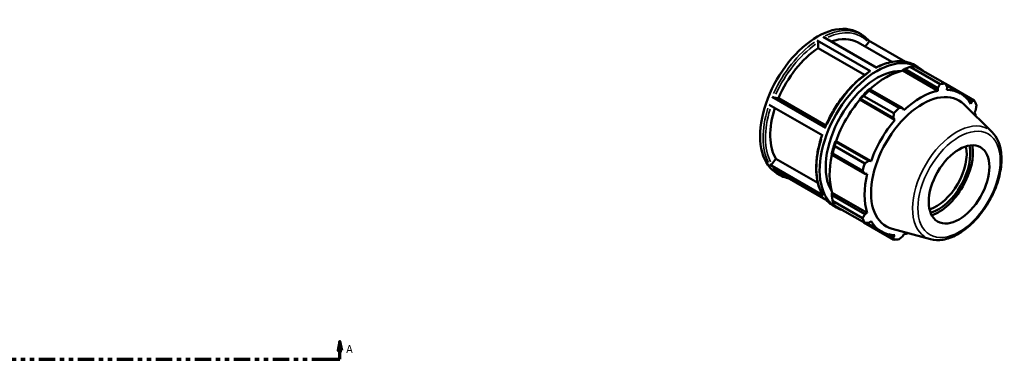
# Model space of a CAD drawing. Header units: inches. Extents: x 0.1 to 43.6, y -9.8 to 32.3.
# Tile 6 of 6: x 21.8 to 43.6, y 24.8 to 32.3. Entities that reach past the tile are written whole.
import ezdxf

# ---------------------------------------------------------------- set-up
doc = ezdxf.new("R2010")
doc.units = ezdxf.units.IN
doc.header["$MEASUREMENT"] = 0
doc.linetypes.add('DOUBLE_DASH_CHAIN', pattern=[1.2403, 0.6614, -0.0827, 0.1654, -0.0827, 0.1654, -0.0827])
for name, color, linetype, lineweight in [('Section Line (ANSI)', 7, 'DOUBLE_DASH_CHAIN', 70), ('Visible (ANSI)', 7, 'Continuous', 50), ('Visible Narrow (ANSI)', 7, 'Continuous', 35)]:
    doc.layers.add(name, color=color, linetype=linetype, lineweight=lineweight)
doc.styles.add('Label Text (ANSI)', font='tahoma.ttf')

# ---------------------------------------------------------------- blocks, each defined once
blk = doc.blocks.new('2dTransSection0')
at = {"layer": 'Section Line (ANSI)', "linetype": 'Continuous'}
for p, q in [((13.658, 25.204), (13.618, 25.007)), ((13.658, 25.007), (13.658, 25.204)), ((13.697, 25.007), (13.658, 25.204)), ((28.924, 25.204), (28.885, 25.007)), ((28.924, 25.007), (28.924, 25.204)), ((28.964, 25.007), (28.924, 25.204)), ((13.618, 25.007), (13.697, 25.007)), ((13.658, 24.81), (13.658, 25.007)), ((13.658, 24.81), (14.017, 24.81)), ((28.566, 24.81), (28.924, 24.81)), ((28.885, 25.007), (28.964, 25.007)), ((28.924, 24.81), (28.924, 25.007))]:
    blk.add_line(p, q, dxfattribs=at)
at = {"layer": 'Section Line (ANSI)', "linetype": 'DOUBLE_DASH_CHAIN', "ltscale": 0.546338}
blk.add_line((13.658, 24.81), (28.924, 24.81), dxfattribs=at)
at = {"layer": 'Section Line (ANSI)', "linetype": 'Continuous', "flags": 128}
for points in [[(13.697, 25.007), (13.658, 25.204), (13.618, 25.007), (13.697, 25.007)], [(28.964, 25.007), (28.924, 25.204), (28.885, 25.007), (28.964, 25.007)]]:
    blk.add_lwpolyline(points, dxfattribs=at)
at = {"layer": 'Section Line (ANSI)'}
for points in [[(13.697, 25.007), (13.658, 25.204), (13.618, 25.007), (13.697, 25.007)], [(28.964, 25.007), (28.924, 25.204), (28.885, 25.007), (28.964, 25.007)]]:
    blk.add_solid(points, dxfattribs=at)
at = {"layer": 'Section Line (ANSI)', "char_height": 0.18, "attachment_point": 7, "style": 'Label Text (ANSI)'}
for insert in [(13.368, 24.948), (29.061, 24.948)]:
    blk.add_mtext('A', dxfattribs=dict(at, insert=insert))

msp = doc.modelspace()

# ---------------------------------------------------------------- linework, layer by layer
at = {"layer": 'Visible (ANSI)'}
for p, q in [((40.369, 32.033), (40.435, 31.995)), ((40.646, 31.178), (39.461, 31.86)), ((39.488, 31.69), (39.488, 31.814)), ((39.595, 31.938), (40.78, 31.256)), ((40.367, 31.816), (41.115, 31.385)), ((40.528, 31.723), (40.601, 31.815)), ((41.416, 31.388), (40.601, 31.857)), ((40.513, 31.1), (39.488, 31.69)), ((41.357, 31.193), (41.361, 31.21)), ((41.357, 31.193), (42.13, 30.748)), ((41.361, 31.21), (41.396, 31.229)), ((41.396, 31.229), (42.129, 30.807)), ((42.178, 30.894), (41.516, 31.276)), ((41.619, 31.313), (41.685, 31.275)), ((41.632, 31.287), (42.295, 30.906)), ((42.935, 30.534), (42.297, 30.901)), ((40.624, 30.785), (40.605, 30.775)), ((40.611, 30.755), (41.273, 30.373)), ((41.357, 30.362), (40.624, 30.785)), ((42.129, 30.807), (42.13, 30.748)), ((42.314, 30.87), (42.633, 30.685)), ((42.33, 30.767), (42.336, 30.827)), ((38.468, 30.613), (39.653, 29.931)), ((38.518, 30.595), (38.611, 30.587)), ((38.611, 30.587), (39.658, 29.983)), ((40.403, 30.562), (40.417, 30.567)), ((40.409, 30.552), (40.403, 30.562)), ((40.409, 30.552), (41.182, 30.106)), ((40.417, 30.567), (41.151, 30.144)), ((41.157, 30.25), (40.494, 30.631)), ((42.777, 30.57), (42.881, 30.51)), ((42.881, 30.51), (42.859, 30.461)), ((39.587, 29.758), (38.402, 30.44)), ((41.382, 30.317), (41.357, 30.362)), ((43.33, 29.829), (42.705, 30.449)), ((42.942, 30.277), (42.967, 30.32)), ((41.151, 30.144), (41.182, 30.106)), ((39.872, 29.622), (39.869, 29.636)), ((39.869, 29.636), (39.881, 29.636)), ((40.605, 29.199), (39.872, 29.622)), ((39.881, 29.636), (40.654, 29.191)), ((39.854, 29.523), (40.517, 29.142)), ((38.462, 29.127), (38.554, 29.242)), ((38.554, 29.242), (39.479, 28.71)), ((39.785, 29.354), (39.786, 29.333)), ((39.786, 29.333), (40.52, 28.911)), ((40.468, 28.979), (39.806, 29.36)), ((40.654, 29.191), (40.605, 29.199)), ((38.412, 29.114), (39.596, 28.432)), ((39.664, 28.337), (38.48, 29.02)), ((38.577, 28.921), (38.642, 28.883)), ((40.52, 28.911), (40.571, 28.912)), ((39.785, 28.481), (39.798, 28.493)), ((39.798, 28.493), (40.571, 28.048)), ((39.786, 28.441), (39.785, 28.481)), ((40.52, 28.019), (39.786, 28.441)), ((39.806, 28.314), (40.468, 27.932)), ((39.827, 28.201), (39.893, 28.163)), ((40.517, 27.825), (39.854, 28.207)), ((40.571, 28.048), (40.52, 28.019)), ((40.605, 27.829), (40.654, 27.864)), ((40.494, 27.835), (41.157, 27.454)), ((40.553, 27.827), (40.879, 27.639)), ((41.969, 27.466), (41.12, 27.696)), ((41.151, 27.513), (41.044, 27.574)), ((41.182, 27.557), (41.151, 27.513)), ((41.357, 27.533), (41.382, 27.576))]:
    msp.add_line(p, q, dxfattribs=at)
for centre, major_axis, start_param, end_param in [((39.473, 30.477), (0.896, 1.556), 0, 3.141593), ((39.565, 30.424), (0.802, 1.392), 0, 0.59861), ((39.565, 30.424), (-0.802, -1.392), 3.993049, 4.922527), ((40.789, 29.719), (0.896, 1.556), 6.149956, 9.568011), ((40.789, 29.719), (0.802, 1.392), 0.291293, 2.8503), ((40.983, 29.607), (0.877, 1.523), 0.478032, 1.071949), ((41.063, 29.561), (0.943, 1.638), 0.343502, 0.438029), ((41.726, 29.18), (0.943, 1.638), 0.343502, 0.438029), ((40.983, 29.607), (-0.887, -1.54), 4.23049, 4.405023), ((41.063, 29.561), (0.943, 1.638), 1.1289, 1.223427), ((41.791, 29.142), (0.802, 1.392), 6.13202, 9.575944), ((41.756, 29.162), (-0.877, -1.523), 3.619624, 4.23049), ((41.756, 29.162), (0.877, 1.523), 5.975819, 6.586684), ((40.983, 29.607), (0.877, 1.523), 1.26343, 1.874295), ((41.726, 29.18), (0.943, 1.638), 5.841289, 5.935816), ((39.565, 30.424), (-0.802, -1.392), 5.072425, 5.969724), ((41.726, 29.18), (-0.943, -1.638), 4.270492, 4.36502), ((41.756, 29.162), (0.877, 1.523), 5.729098, 5.801286), ((41.756, 29.162), (-0.877, -1.523), 4.405023, 5.015888), ((40.983, 29.607), (-0.887, -1.54), 5.015888, 5.190421), ((41.063, 29.561), (0.943, 1.638), 1.914298, 2.008825), ((42.097, 28.966), (-0.473, -0.821), 0.557372, 2.584221), ((42.137, 28.943), (0.501, 0.87), 3.687244, 5.737534), ((42.137, 28.943), (0.542, 0.941), 3.742484, 5.682294), ((40.983, 29.607), (0.877, 1.523), 2.065615, 2.659693), ((41.726, 29.18), (-0.943, -1.638), 5.055891, 5.150418), ((41.756, 29.162), (-0.877, -1.523), 5.190421, 5.801286), ((41.063, 29.561), (-0.943, -1.638), 5.841289, 5.935816), ((41.726, 29.18), (-0.943, -1.638), 5.841289, 5.935816), ((41.756, 29.162), (-0.877, -1.523), 5.975819, 6.586684), ((41.726, 29.18), (-0.943, -1.638), 0.343502, 0.438029), ((41.756, 29.162), (0.877, 1.523), 3.619624, 3.69568)]:
    msp.add_ellipse(centre, major_axis=major_axis, ratio=0.578093, start_param=start_param, end_param=end_param, dxfattribs=at)
msp.add_ellipse((42.599, 28.677), major_axis=(0.473, 0.821), ratio=0.578093, dxfattribs=at)
for points, knots in [([(40.604, 31.854), (40.594, 31.865), (40.584, 31.876), (40.563, 31.898), (40.552, 31.908), (40.53, 31.928), (40.519, 31.937), (40.496, 31.955), (40.484, 31.964), (40.46, 31.98), (40.447, 31.988), (40.435, 31.995)], [5.2968623, 5.2968623, 5.2968623, 5.2968623, 5.337434, 5.337434, 5.3780057, 5.3780057, 5.4185774, 5.4185774, 5.4591491, 5.4591491, 5.4997209, 5.4997209, 5.4997209, 5.4997209]), ([(39.461, 31.86), (39.465, 31.858), (39.469, 31.855), (39.475, 31.849), (39.478, 31.844), (39.483, 31.836), (39.485, 31.831), (39.487, 31.822), (39.488, 31.817), (39.488, 31.814)], [0, 0, 0, 0, 0.0355958, 0.0355958, 0.0712253, 0.0712253, 0.1068966, 0.1068966, 0.1426039, 0.1426039, 0.1426039, 0.1426039]), ([(40.604, 31.854), (40.605, 31.853), (40.605, 31.852), (40.608, 31.848), (40.609, 31.843), (40.61, 31.836), (40.609, 31.831), (40.606, 31.823), (40.604, 31.818), (40.601, 31.815)], [0.0249561, 0.0249561, 0.0249561, 0.0249561, 0.0355958, 0.0355958, 0.0712253, 0.0712253, 0.1068966, 0.1068966, 0.1426039, 0.1426039, 0.1426039, 0.1426039]), ([(41.619, 31.313), (41.573, 31.34), (41.523, 31.36), (41.419, 31.389), (41.364, 31.398), (41.25, 31.402), (41.192, 31.398), (41.072, 31.378), (41.01, 31.362), (40.889, 31.319), (40.829, 31.293), (40.769, 31.262)], [5.4997209, 5.4997209, 5.4997209, 5.4997209, 5.6474638, 5.6474638, 5.7952068, 5.7952068, 5.9429497, 5.9429497, 6.0906927, 6.0906927, 6.2323208, 6.2323208, 6.2323208, 6.2323208]), ([(40.626, 31.179), (40.547, 31.128), (40.468, 31.068), (40.315, 30.935), (40.24, 30.861), (40.097, 30.701), (40.028, 30.615), (39.9, 30.434), (39.841, 30.339), (39.732, 30.144), (39.683, 30.044), (39.641, 29.942)], [0.0612293, 0.0612293, 0.0612293, 0.0612293, 0.2494468, 0.2494468, 0.4376642, 0.4376642, 0.6258817, 0.6258817, 0.8140991, 0.8140991, 1.0023166, 1.0023166, 1.0023166, 1.0023166]), ([(40.626, 31.179), (40.627, 31.179), (40.627, 31.18), (40.629, 31.181), (40.633, 31.182), (40.639, 31.181), (40.643, 31.18), (40.646, 31.178)], [0.49659907, 0.49659907, 0.49659907, 0.49659907, 0.49920037, 0.49920037, 0.53482988, 0.53482988, 0.5704257, 0.5704257, 0.5704257, 0.5704257]), ([(38.518, 30.595), (38.515, 30.595), (38.511, 30.596), (38.503, 30.598), (38.498, 30.6), (38.49, 30.603), (38.484, 30.605), (38.476, 30.609), (38.472, 30.611), (38.468, 30.613)], [0.4276282, 0.4276282, 0.4276282, 0.4276282, 0.4632935, 0.4632935, 0.4989396, 0.4989396, 0.5345633, 0.5345633, 0.5701691, 0.5701691, 0.5701691, 0.5701691]), ([(39.653, 29.931), (39.65, 29.933), (39.646, 29.935), (39.642, 29.938), (39.641, 29.94), (39.641, 29.941), (39.641, 29.942), (39.641, 29.942)], [0, 0, 0, 0, 0.03560574, 0.03560574, 0.0712295, 0.0712295, 0.08567903, 0.08567903, 0.08567903, 0.08567903]), ([(41.969, 27.466), (42.055, 27.443), (42.147, 27.44), (42.345, 27.472), (42.451, 27.511), (42.664, 27.627), (42.771, 27.707), (42.972, 27.897), (43.067, 28.007), (43.235, 28.248), (43.308, 28.377), (43.426, 28.644), (43.472, 28.781), (43.529, 29.049), (43.541, 29.18), (43.529, 29.424), (43.505, 29.538), (43.428, 29.71), (43.385, 29.776), (43.33, 29.829)], [2.509294, 2.509294, 2.509294, 2.509294, 2.798798, 2.798798, 3.117184, 3.117184, 3.448501, 3.448501, 3.779143, 3.779143, 4.108203, 4.108203, 4.437344, 4.437344, 4.768158, 4.768158, 5.09919, 5.09919, 5.348555, 5.348555, 5.348555, 5.348555]), ([(39.574, 29.766), (39.539, 29.665), (39.511, 29.564), (39.468, 29.364), (39.454, 29.265), (39.44, 29.074), (39.441, 28.982), (39.457, 28.807), (39.473, 28.725), (39.519, 28.572), (39.55, 28.502), (39.588, 28.44)], [1.110861, 1.110861, 1.110861, 1.110861, 1.2968007, 1.2968007, 1.4850579, 1.4850579, 1.673315, 1.673315, 1.8615722, 1.8615722, 2.0498293, 2.0498293, 2.0498293, 2.0498293]), ([(38.462, 29.127), (38.459, 29.124), (38.455, 29.12), (38.447, 29.115), (38.442, 29.113), (38.433, 29.11), (38.428, 29.11), (38.42, 29.11), (38.415, 29.112), (38.412, 29.114)], [0.4276282, 0.4276282, 0.4276282, 0.4276282, 0.4632935, 0.4632935, 0.4989396, 0.4989396, 0.5345633, 0.5345633, 0.5701691, 0.5701691, 0.5701691, 0.5701691]), ([(38.642, 28.883), (38.689, 28.857), (38.738, 28.836), (38.809, 28.817), (38.827, 28.812), (38.846, 28.809)], [2.3581282, 2.3581282, 2.3581282, 2.3581282, 2.5058712, 2.5058712, 2.5572216, 2.5572216, 2.5572216, 2.5572216]), ([(39.596, 28.432), (39.593, 28.434), (39.59, 28.437), (39.588, 28.44), (39.588, 28.44), (39.588, 28.44)], [0, 0, 0, 0, 0.03560574, 0.03560574, 0.03676434, 0.03676434, 0.03676434, 0.03676434]), ([(39.66, 28.34), (39.669, 28.329), (39.679, 28.319), (39.699, 28.299), (39.709, 28.289), (39.731, 28.269), (39.743, 28.259), (39.766, 28.241), (39.778, 28.233), (39.802, 28.216), (39.814, 28.208), (39.827, 28.201)], [2.1590348, 2.1590348, 2.1590348, 2.1590348, 2.1958414, 2.1958414, 2.2364131, 2.2364131, 2.2769848, 2.2769848, 2.3175565, 2.3175565, 2.3581282, 2.3581282, 2.3581282, 2.3581282])]:
    msp.add_open_spline(points, degree=3, knots=knots, dxfattribs=at)
for points, weights in [([(41.396, 31.229), (41.454, 31.252), (41.516, 31.276)], [1.0042284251, 1.00800855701, 1.01097695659]), ([(42.129, 30.807), (42.153, 30.849), (42.178, 30.894)], [1.00268600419, 1.00175106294, 1]), ([(42.295, 30.906), (42.316, 30.865), (42.336, 30.827)], [1, 1.00175106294, 1.00268600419]), ([(40.611, 30.755), (40.617, 30.77), (40.624, 30.785)], [1.01097695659, 1.00800855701, 1.0042284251]), ([(40.417, 30.567), (40.454, 30.599), (40.494, 30.631)], [1.0042284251, 1.00800855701, 1.01097695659]), ([(42.881, 30.51), (42.908, 30.522), (42.935, 30.534)], [1.00268600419, 1.00175106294, 1]), ([(41.151, 30.144), (41.154, 30.196), (41.157, 30.25)], [1.00268600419, 1.00175106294, 1]), ([(41.273, 30.373), (41.316, 30.367), (41.357, 30.362)], [1, 1.00175106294, 1.00268600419]), ([(42.983, 30.427), (42.975, 30.373), (42.967, 30.32)], [1, 1.00175106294, 1.00268600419]), ([(39.854, 29.523), (39.863, 29.574), (39.872, 29.622)], [1.01097695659, 1.00800855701, 1.0042284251]), ([(39.786, 29.333), (39.795, 29.347), (39.806, 29.36)], [1.0042284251, 1.00800855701, 1.01097695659]), ([(40.517, 29.142), (40.562, 29.171), (40.605, 29.199)], [1, 1.00175106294, 1.00268600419]), ([(40.52, 28.911), (40.495, 28.944), (40.468, 28.979)], [1.00268600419, 1.00175106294, 1]), ([(39.806, 28.314), (39.795, 28.379), (39.786, 28.441)], [1.01097695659, 1.00800855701, 1.0042284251]), ([(40.468, 27.932), (40.495, 27.976), (40.52, 28.019)], [1, 1.00175106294, 1.00268600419]), ([(40.494, 27.835), (40.492, 27.838), (40.49, 27.841)], [1.01097695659, 1.01082673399, 1.01067443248]), ([(40.605, 27.829), (40.562, 27.827), (40.517, 27.825)], [1.00268600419, 1.00175106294, 1]), ([(41.157, 27.454), (41.154, 27.484), (41.151, 27.513)], [1, 1.00175106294, 1.00268600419]), ([(41.357, 27.533), (41.316, 27.5), (41.273, 27.465)], [1.00268600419, 1.00175106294, 1])]:
    msp.add_rational_spline(points, weights, degree=2, dxfattribs=at)
at = {"layer": 'Visible Narrow (ANSI)'}
for centre, major_axis, start_param, end_param in [((39.539, 30.439), (0.896, 1.556), 0.036949, 0.702026), ((39.565, 30.424), (0.877, 1.523), 6.12742, 6.952364), ((39.539, 30.439), (-0.896, -1.556), 4.032977, 4.880671), ((39.565, 30.424), (0.877, 1.523), 0.892583, 1.738232), ((40.723, 29.757), (0.896, 1.556), 0.036949, 0.702026), ((40.723, 29.757), (0.896, 1.556), 0.891384, 1.739078), ((39.539, 30.439), (-0.896, -1.556), 5.080174, 5.927868), ((39.565, 30.424), (-0.877, -1.523), 5.086934, 5.927315), ((42.546, 28.708), (0.688, 1.196), 0.021031, 3.120562), ((40.723, 29.757), (-0.896, -1.556), 5.080174, 5.927868), ((39.539, 30.439), (-0.896, -1.556), 6.090423, 6.27304), ((40.723, 29.757), (-0.896, -1.556), 6.090423, 6.27304)]:
    msp.add_ellipse(centre, major_axis=major_axis, ratio=0.578093, start_param=start_param, end_param=end_param, dxfattribs=at)
msp.add_ellipse((42.599, 28.677), major_axis=(-0.642, -1.115), ratio=0.578093, dxfattribs=at)

# ---------------------------------------------------------------- block references
at = {"layer": 'Section Line (ANSI)'}
msp.add_blockref('2dTransSection0', (0, 0), dxfattribs=at)

doc.saveas('drawing.dxf')
